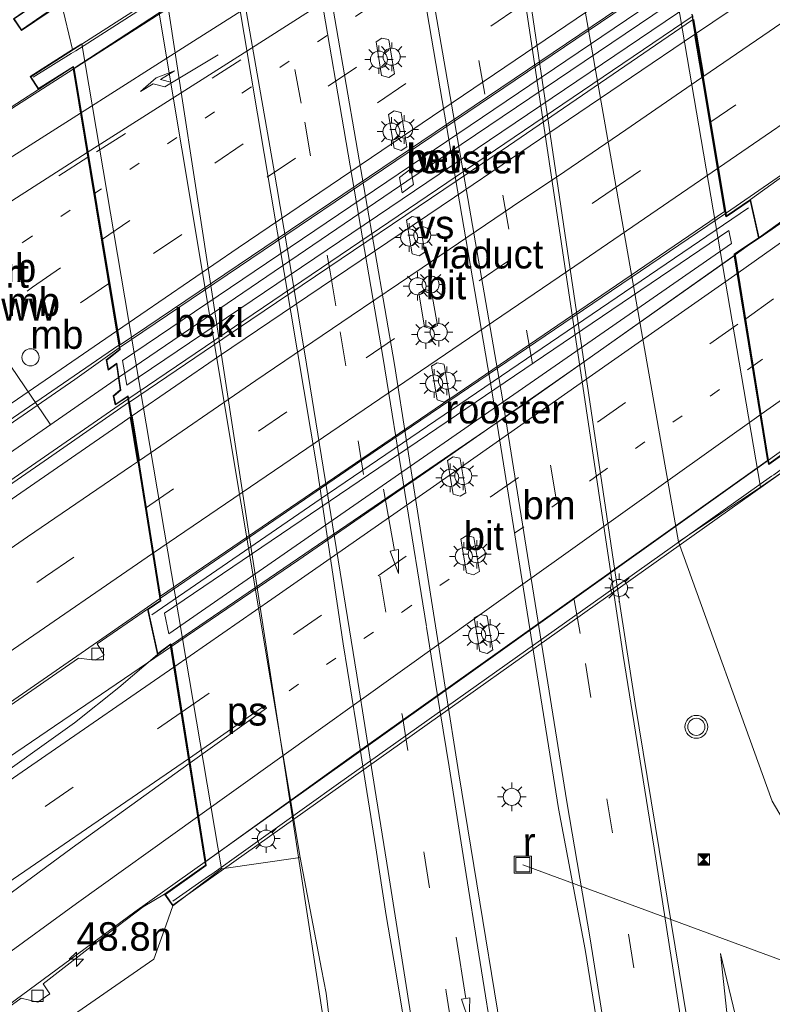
# Model space of a CAD drawing. Header units: millimetres. Extents: x 82463 to 85160, y 450000 to 452470.
# Tile 58 of 98: x 83837 to 83903, y 451075 to 451161. Entities that reach past the tile are written whole.
import ezdxf
from ezdxf.enums import TextEntityAlignment as Align

# ---------------------------------------------------------------- set-up
doc = ezdxf.new("R2010")
doc.units = ezdxf.units.MM
doc.linetypes.add('13strp', pattern=[4, 1, -3])
doc.linetypes.add('39strp', pattern=[12, 3, -9])
for name, color, linetype, lineweight in [('af-b1-rasterhekwerk', 8, 'hekwerk', 18), ('as-bs-kilometr', 13, 'Continuous', 18), ('bw-bs-drip', 8, 'Continuous', 18), ('bw-bs-portaal', 8, 'Continuous', 18), ('bw-bs-rona', 8, 'Continuous', 18), ('gr-b1-geleiderail', 213, 'geleiderail', 18), ('gr-bs-geleiderail', 213, 'geleiderail', 18), ('gw-bs-kruinlijn', 93, 'Continuous', 18), ('gw-bs-teenlijn', 93, 'Continuous', 18), ('kw-b6-viaduct', 173, 'Continuous', 18), ('mk-b1-13streep 0.45', 8, '13strp', 18), ('mk-b1-39streep 0.15', 8, '39strp', 18), ('mk-b1-pijlre750', 8, 'Continuous', 18), ('mk-b1-streep 0.15', 8, 'Continuous', 18), ('mk-b5-verdrijfstrp', 8, 'Continuous', 18), ('mk-b5-vlakmark', 8, 'Continuous', 18), ('mk-b6-verdrijfstrp', 8, 'Continuous', 18), ('mk-b6-vlakmark', 8, 'Continuous', 18), ('mk-bs-13streep 0.45', 8, '13strp', 18), ('mk-bs-39streep 0.15', 8, '39strp', 18), ('mk-bs-pijlrd750', 8, 'Continuous', 18), ('mk-bs-streep 0.15', 8, 'Continuous', 18), ('og-b1-terreinafscheiding', 253, 'Continuous', 18), ('og-b5-bekleding', 253, 'Continuous', 18), ('og-b6-inrichtingselement', 253, 'Continuous', 18), ('og-bs-inrichtingselement', 253, 'Continuous', 18), ('og-bs-maaiveld', 253, 'Continuous', 18), ('og-bs-terreinafscheiding', 253, 'Continuous', 18), ('vh-b6-verh_soort', 8, 'Continuous', 18), ('wh-bs-duiker', 8, 'duiker', 18), ('wh-bs-kolk', 8, 'Continuous', 18), ('wh-bs-put', 8, 'Continuous', 18), ('wm-b1-lichtmast', 8, 'Continuous', 18), ('wm-b1-lijnverlich', 8, 'lijnverlich', 18), ('wm-bs-lichtmast', 8, 'Continuous', 18), ('wm-bs-lijnverlich', 8, 'lijnverlich', 18), ('wm-bs-verkeerslicht', 13, 'Continuous', 18)]:
    doc.layers.add(name, color=color, linetype=linetype, lineweight=lineweight)
doc.layers.add('og-b1-voegovergang', color=10, linetype='Continuous')
doc.styles.add('rtw_iso', font='iso-rtw.shx')
doc.linetypes.add('duiker', pattern='A,0,-2,[15,RTW.shx,S=1,R=0,X=0,Y=0],-2', length=4)
doc.linetypes.add('geleiderail', pattern='A,2,-1,[175,RTW.shx,S=0.5,R=0,X=0,Y=0],-1', length=4)
doc.linetypes.add('hekwerk', pattern='A,7,-1.5,[1,RTW.shx,S=0.75,R=0,X=0,Y=0],-1.5', length=10)
doc.linetypes.add('lijnverlich', pattern='A,0,-5,[22,RTW.shx,S=1,R=0,X=-0.625,Y=0],2.5,-0.5,[3,RTW.shx,S=0.5,R=0,X=0,Y=0],-0.5,2.5,[22,RTW.shx,S=1,R=180,X=0.625,Y=0],-5', length=16)

# ---------------------------------------------------------------- blocks, each defined once
blk = doc.blocks.new('dtbattr-r')
at = {"style": 'rtw_iso'}
blk.add_attdef('TAG', text='', height=2.5, dxfattribs=at).set_placement((0, 0), align=Align.MIDDLE_CENTER)
blk = doc.blocks.new('put')
for p, q in [((0.75, 0.75), (-0.75, 0.75)), ((-0.75, 0.75), (-0.75, -0.75)), ((0.75, -0.75), (0.75, 0.75)), ((-0.75, -0.75), (0.75, -0.75))]:
    blk.add_line(p, q)
blk.add_lwpolyline([(-0.625, 0.625), (0.625, 0.625), (0.625, -0.625), (-0.625, -0.625)], close=True)
blk = doc.blocks.new('dtbattr')
at = {"style": 'rtw_iso'}
blk.add_attdef('TAG', (0.591, 0.868), '', height=2.5, dxfattribs=at)
blk = doc.blocks.new('kolk')
blk.add_lwpolyline([(-0.5, -0.5), (0.5, -0.5), (0.5, 0.5), (-0.5, 0.5)], close=True)
blk = doc.blocks.new('dtb')
blk.add_circle((0, 0), 0.75)
blk = doc.blocks.new('camera')
h = blk.add_hatch(color=256)
h.paths.add_polyline_path([(0.5, 0.5), (-0.5, 0.5), (0, 0)])
h.paths.add_polyline_path([(0, 0), (-0.5, -0.5), (0.5, -0.5)])
for p, q in [((-0.5, 0.5), (0.5, -0.5)), ((0.5, 0.5), (-0.5, -0.5))]:
    blk.add_line(p, q)
blk.add_lwpolyline([(-0.5, 0.5), (0.5, 0.5), (0.5, -0.5), (-0.5, -0.5)], close=True)
blk = doc.blocks.new('dtbattr-l')
at = {"style": 'rtw_iso'}
blk.add_attdef('TAG', (0, 0), '', height=2.5, dxfattribs=at)
blk = doc.blocks.new('pijl')
for p, q in [((0, 0, 0.1), (5.45, 0, 0.1)), ((7.5, 0, 0.1), (5.45, 0.375, 0.1)), ((5.45, 0.375, 0.1), (5.45, -0.375, 0.1)), ((5.45, -0.375, 0.1), (7.5, 0, 0.1))]:
    blk.add_line(p, q)
blk = doc.blocks.new('pijlr')
for p, q in [((0, 0, 0.1), (5.45, 0, 0.1)), ((5.45, -0.75, 0.1), (4.7, 0, 0.1)), ((6.2, -0.75, 0.1), (5.45, 0, 0.1)), ((4, -0.75, 0.1), (5.45, -0.75, 0.1)), ((5.7, -1.05, 0.1), (4, -0.75, 0.1)), ((7.5, -0.75, 0.1), (5.7, -1.05, 0.1)), ((7.5, -0.75, 0.1), (6.2, -0.75, 0.1))]:
    blk.add_line(p, q)
blk = doc.blocks.new('lantaarnpaal')
for p, q in [((-0.884, 0.884), (-0.53, 0.53)), ((0, 0.75), (0, 1.25)), ((0.53, 0.53), (0.884, 0.884)), ((-0.75, 0), (-1.25, 0)), ((0.75, 0), (1.25, 0)), ((-0.53, -0.53), (-0.884, -0.884)), ((0, -0.75), (0, -1.25)), ((0.53, -0.53), (0.884, -0.884))]:
    blk.add_line(p, q)
blk.add_circle((0, 0), 0.75)
blk = doc.blocks.new('verkeerslicht')
for radius in [1, 0.75]:
    blk.add_circle((0, 0), radius)
blk = doc.blocks.new('hecto')
for p, q in [((0, 0.625), (-0.625, 0)), ((0, -0.625), (0, 0.625)), ((-0.625, 0), (0.625, 0)), ((0.625, 0), (0, -0.625))]:
    blk.add_line(p, q)

msp = doc.modelspace()

# ---------------------------------------------------------------- linework, layer by layer
at = {"layer": 'af-b1-rasterhekwerk'}
for points in [[(83894.98, 451192.059, 3.509), (83891.39, 451189.81, 2.974), (83842.312, 451158.421, 3.077), (83841.885, 451158.198, 3.64), (83838.555, 451156.112, 3.64)], [(83848.956, 451109.015, 3.37), (83863.719, 451119.144, 3.268), (83901.295, 451144.673, 3.146)], [(83906.777, 451123.666, 3.491), (83903.516, 451121.288, 3.496), (83903.304, 451121.168, 2.96), (83890.39, 451111.977, 3.035), (83865.338, 451094.244, 3.23), (83854.22, 451086.293, 3.337), (83853.928, 451086.102, 3.84), (83850.814, 451083.913, 3.84)]]:
    msp.add_polyline3d(points, dxfattribs=at)
at = {"layer": 'bw-bs-portaal'}
msp.add_polyline3d([(83824.727, 451148.223, 11.857), (83840.042, 451125.724, 11.76)], dxfattribs=at)
at = {"layer": 'gr-b1-geleiderail'}
for points in [[(83842.078, 451156.811, 3.705), (83869.759, 451174.547, 3.636), (83886.624, 451185.306, 3.542), (83891.769, 451188.501, 3.528)], [(83895.78, 451165.999, 4.069), (83881.912, 451156.584, 4.069), (83846.12, 451132.417, 4.278)], [(83846.879, 451127.902, 4.418), (83885.002, 451153.749, 4.176), (83896.438, 451161.482, 4.157)], [(83899.374, 451144.225, 3.766), (83867.556, 451122.693, 3.803), (83849.716, 451110.474, 3.85)], [(83850.614, 451106.187, 4.306), (83861.846, 451113.834, 4.208), (83873.363, 451121.776, 4.12), (83886.899, 451131.204, 4.018), (83900.129, 451140.563, 3.924)], [(83903.054, 451122.562, 3.533), (83853.638, 451087.362, 3.892)]]:
    msp.add_polyline3d(points, dxfattribs=at)
at = {"layer": 'gr-bs-geleiderail'}
for points in [[(83903.054, 451122.562, 3.533), (83908.791, 451126.695, 3.519), (83920.865, 451135.204, 3.483), (83935.921, 451146.117, 3.429), (83948.754, 451155.361, 3.343), (83963.328, 451166.272, 3.343), (83978.345, 451177.423, 3.245), (83993.604, 451188.964, 3.236), (84008.365, 451200.299, 3.37), (84022.589, 451211.181, 3.451), (84030.35, 451217.33, 3.474), (84031.615, 451218.385, 3.483)], [(83986.083, 451204.399, 3.065), (83976.303, 451197.86, 3.582), (83964.406, 451189.568, 3.564), (83931.175, 451166.297, 3.739), (83913.992, 451154.328, 3.762), (83899.374, 451144.225, 3.766)], [(83927.72, 451160.436, 2.93), (83900.129, 451140.563, 3.924)], [(83732.814, 451086.622, 3.747), (83744.027, 451094.094, 4.208), (83750.735, 451098.517, 4.376), (83757.521, 451102.826, 4.395), (83767.701, 451109.354, 4.274), (83797.845, 451128.521, 4.022), (83820.429, 451142.948, 3.854), (83833.251, 451151.195, 3.794), (83842.078, 451156.811, 3.705)], [(83846.12, 451132.417, 4.278), (83842.223, 451129.64, 4.288), (83831.424, 451122.203, 4.32), (83804.128, 451103.26, 4.604), (83787.976, 451091.939, 4.781), (83774.419, 451082.313, 4.893), (83751.757, 451066.089, 5.238), (83738.765, 451056.702, 5.41), (83725.117, 451046.821, 5.732), (83711.542, 451036.836, 5.297)], [(83714.526, 451034.005, 5.247), (83728.083, 451043.937, 5.685), (83740.101, 451052.671, 5.443), (83766.942, 451071.921, 4.968), (83782.68, 451083.187, 4.8), (83798.808, 451094.531, 4.618), (83815.664, 451106.318, 4.423), (83828.801, 451115.444, 4.288), (83846.879, 451127.902, 4.418)], [(83724.058, 451021.161, 5.621), (83742.999, 451035.02, 5.224), (83755.689, 451044.246, 4.977), (83770.992, 451055.328, 4.781), (83788.083, 451067.562, 4.609), (83804.856, 451079.383, 4.33), (83819.985, 451089.948, 4.139), (83834.257, 451099.787, 4.008), (83849.716, 451110.474, 3.85)], [(83726.858, 451017.709, 5.962), (83733.415, 451022.37, 5.846), (83764.567, 451045.104, 5.265), (83792.781, 451065.207, 4.859), (83836.404, 451096.497, 4.352), (83850.614, 451106.187, 4.306)], [(83805.42, 451049.463, 3.877), (83811.885, 451056.224, 4.07), (83816.531, 451060.191, 3.992), (83847.488, 451083.002, 4.024), (83853.638, 451087.362, 3.892)]]:
    msp.add_polyline3d(points, dxfattribs=at)
at = {"layer": 'gw-bs-kruinlijn'}
for points in [[(83850.813, 451083.506, 2.9), (83850.227, 451081.853, 3.007), (83849.156, 451078.836, 2.885), (83827.405, 451063.791, 3.074), (83816.136, 451055.775, 3.254), (83808.199, 451048.759, 3.439), (83800.203, 451040.215, 3.452), (83794.068, 451031.374, 3.572), (83789.195, 451021.816, 3.577), (83784.977, 451009.471, 3.531), (83783.055, 450998.812, 3.522), (83782.163, 450985.594, 3.466), (83783.452, 450971.881, 3.185), (83786.012, 450961.012, 2.996), (83788.406, 450955.064, 2.701), (83793.454, 450943.235, 2.433), (83801.728, 450930.719, 2.055), (83809.255, 450922.39, 1.742), (83816.479, 450916.052, 1.363), (83828.061, 450907.87, 0.889), (83840.998, 450902.389, 0.275)], [(83939.561, 450924.118, -0.564), (83938.599, 450924.251, -0.59), (83932.481, 450926.647, -0.729), (83926.901, 450930.56, -0.855), (83924.035, 450933.386, -0.916), (83922.246, 450936.051, -0.874), (83920.944, 450941.166, -0.953), (83917.673, 450957.374, -1.228), (83913.311, 450983.606, -1.568), (83909.069, 451011.054, -2.034), (83904.994, 451033.495, -2.569), (83902.017, 451052.686, -2.835), (83900.03, 451068.192, -3.138), (83898.823, 451079.329, -3.482)]]:
    msp.add_polyline3d(points, dxfattribs=at)
at = {"layer": 'gw-bs-teenlijn'}
for points in [[(83886.076, 451244.446, -2.625), (83881.628, 451242.406, -2.518), (83880.246, 451241.371, -2.272), (83877.668, 451238.061, -2.182), (83877.029, 451233.171, -2.24), (83879.182, 451217.976, -2.425), (83879.62, 451206.659, -2.729), (83882.972, 451184.67, -3.203), (83895.163, 451115.403, -3.408), (83903.364, 451092.685, -3.617), (83904.618, 451090.539, -3.575), (83906.154, 451089.893, -3.561), (83909.197, 451090.394, -3.566), (83916.289, 451093.468, -3.45), (83925.33, 451098.21, -3.398), (83936.958, 451106.188, -3.333), (83947.235, 451112.144, -3.333), (83951.441, 451112.647, -3.347), (83953.545, 451110.662, -3.394), (83955.829, 451107.168, -3.468), (83956.446, 451101.56, -3.548), (83955.784, 451094.436, -3.72), (83956.01, 451075.714, -3.771), (83954.824, 451046.618, -3.776)], [(83865.344, 451066.924, -3.4), (83864.261, 451075.875, -3.437), (83863.848, 451077.964, -3.562), (83861.979, 451087.757, -3.59), (83846.428, 451180.836, -3.438), (83842.675, 451188.956, -3.279), (83837.5, 451198.792, -3.153), (83832.131, 451209.255, -3.189), (83828.576, 451212.903, -3.211), (83824.256, 451214.103, -3.261), (83817.315, 451212.834, -3.396), (83808.492, 451209.014, -3.427), (83788.311, 451195.414, -3.405), (83768.703, 451182.259, -3.349), (83752.721, 451169.966, -3.349)], [(83902.541, 451063.919, -3.557), (83898.823, 451079.329, -3.482)]]:
    msp.add_polyline3d(points, dxfattribs=at)
at = {"layer": 'kw-b6-viaduct'}
msp.add_polyline3d([(83888.463, 451207.862, 3.218), (83890.125, 451197.767, 3.218), (83893.41, 451200.027, 3.37), (83894.025, 451199.133, 3.37), (83837.554, 451160.268, 3.343), (83836.898, 451161.221, 3.213), (83840.731, 451163.86, 2.948), (83839.085, 451174.087, 2.939), (83835.71, 451171.769, 2.939), (83835.001, 451172.801, 2.961), (83891.586, 451211.67, 3.218), (83892.361, 451210.541, 3.218)], close=True, dxfattribs=at)
for points in [[(83907.026, 451123.48, 2.921), (83850.825, 451083.576, 3.074), (83850.156, 451084.518, 3.074), (83853.723, 451087.051, 3.119), (83850.622, 451106.459, 3.474), (83849.488, 451105.623, 3.474), (83848.649, 451109.471, 3.429), (83849.753, 451110.224, 3.42), (83846.884, 451128.186, 3.667), (83845.801, 451127.482, 3.667), (83845.629, 451128.181, 3.667), (83846.253, 451128.708, 3.717), (83845.911, 451131.053, 3.717), (83845.166, 451130.53, 3.717), (83845.019, 451131.337, 3.717), (83846.199, 451132.245, 3.712), (83842.087, 451157.066, 3.168), (83839.043, 451155.117, 3.168), (83838.374, 451156.161, 3.164), (83894.958, 451192.384, 2.925)], [(83896.362, 451161.632, 3.451), (83899.323, 451143.892, 3.159), (83901.434, 451145.305, 3.159), (83902.158, 451142.033, 3.191), (83900.068, 451140.641, 3.245), (83903.064, 451122.194, 2.957), (83906.304, 451124.495, 2.921)]]:
    msp.add_polyline3d(points, dxfattribs=at)
at = {"layer": 'mk-b1-13streep 0.45'}
for p, q in [((83880.904, 451170.957, 3.091), (83854.465, 451153.096, 3.24)), ((83854.465, 451153.096, 3.24), (83843.888, 451145.887, 3.243)), ((83888.117, 451121.283, 3.114), (83901.713, 451130.822, 2.979)), ((83870.945, 451109.276, 3.263), (83888.117, 451121.283, 3.114)), ((83861.005, 451102.364, 3.342), (83870.945, 451109.276, 3.263))]:
    msp.add_line(p, q, dxfattribs=at)
at = {"layer": 'mk-b1-39streep 0.15'}
for p, q in [((83844.552, 451141.882, 3.331), (83878.131, 451164.567, 3.109)), ((83881.177, 451162.278, 3.156), (83861.58, 451149.021, 3.295)), ((83889.342, 451146.256, 3.212), (83897.988, 451152.195, 3.132)), ((83861.58, 451149.021, 3.295), (83845.187, 451138.048, 3.415)), ((83867.767, 451131.52, 3.323), (83889.342, 451146.256, 3.212)), ((83888.047, 451125.894, 3.207), (83901.044, 451134.944, 3.095)), ((83848.402, 451118.364, 3.473), (83867.767, 451131.52, 3.323)), ((83868.82, 451112.437, 3.309), (83888.047, 451125.894, 3.207)), ((83851.533, 451100.44, 3.375), (83868.82, 451112.437, 3.309))]:
    msp.add_line(p, q, dxfattribs=at)
msp.add_polyline3d([(83893.144, 451180.789, 2.905), (83877.032, 451170.514, 3.021), (83843.356, 451149.097, 3.173)], dxfattribs=at)
at = {"layer": 'mk-b1-streep 0.15'}
for points in [[(83892.451, 451184.675, 2.814), (83868.1, 451169.102, 2.862), (83852.633, 451159.262, 2.946), (83842.714, 451152.973, 3.088)], [(83843.286, 451149.525, 3.163), (83857.387, 451158.458, 3.044), (83873.28, 451168.607, 3.011), (83893.07, 451181.203, 2.896)], [(83845.881, 451133.857, 3.506), (83856.536, 451141.157, 3.477), (83888, 451162.46, 3.305), (83895.502, 451167.561, 3.214)], [(83898.661, 451148.166, 3.027), (83886.799, 451140.071, 3.104), (83849.036, 451114.395, 3.382)], [(83900.39, 451138.973, 3.174), (83889.264, 451131.194, 3.202), (83873.383, 451120.06, 3.235), (83859.49, 451110.381, 3.379), (83850.894, 451104.435, 3.51)], [(83852.989, 451091.326, 3.291), (83877.744, 451109.009, 3.142), (83902.402, 451126.582, 2.913)]]:
    msp.add_polyline3d(points, dxfattribs=at)
at = {"layer": 'mk-b5-verdrijfstrp'}
for p, q in [((83828.284, 451113.354, 3.517), (83846.369, 451125.829, 3.619)), ((83846.369, 451125.829, 3.619), (83847.085, 451126.322, 3.612)), ((83847.085, 451126.322, 3.612), (83847.707, 451122.427, 3.527)), ((83847.707, 451122.427, 3.527), (83847.178, 451122.064, 3.532)), ((83847.178, 451122.064, 3.532), (83838.056, 451115.847, 3.434)), ((83838.056, 451115.847, 3.434), (83830.35, 451110.477, 3.415))]:
    msp.add_line(p, q, dxfattribs=at)
msp.add_polyline3d([(83903.098, 451160.126, 3.24), (83897.363, 451156.221, 3.236), (83896.734, 451159.979, 3.334), (83909.449, 451168.571, 3.235), (83923.86, 451178.36, 3.216), (83937.899, 451187.937, 3.17), (83965.83, 451207.091, 3.146), (83979.818, 451216.775, 3.226), (83994.248, 451226.739, 3.226), (84006.93, 451235.533, 3.263), (84011.27, 451238.66, 3.219), (84012.539, 451237.391, 3.232), (84001.293, 451229.232, 3.263), (83987.942, 451219.653, 3.24), (83973.357, 451209.224, 3.146), (83959.513, 451199.414, 3.063), (83946.846, 451190.515, 3.081), (83930.669, 451179.194, 3.123), (83916.422, 451169.28, 3.132)], close=True, dxfattribs=at)
at = {"layer": 'mk-b5-vlakmark'}
msp.add_polyline3d([(83807.117, 451062.137, 3.659), (83801.283, 451056.849, 3.827), (83799.044, 451059.501, 3.854), (83818.423, 451073.096, 3.589), (83832.312, 451082.779, 3.44), (83852.18, 451096.391, 3.375), (83852.246, 451095.979, 3.375), (83841.976, 451088.581, 3.342), (83830.817, 451080.379, 3.351), (83820.258, 451072.588, 3.435), (83812.8, 451066.878, 3.5)], close=True, dxfattribs=at)
at = {"layer": 'mk-b6-verdrijfstrp'}
msp.add_polyline3d([(83858.093, 451129.545, 3.439), (83847.881, 451122.546, 3.526), (83847.259, 451126.442, 3.611), (83854.911, 451131.703, 3.541), (83862.661, 451136.943, -3.295), (83875.51, 451145.605, -3.104), (83885.518, 451152.371, -3.263), (83896.561, 451159.861, 3.249), (83897.188, 451156.102, 3.113), (83890.533, 451151.518, -2.602), (83885.198, 451147.842, -3.269), (83880.593, 451144.782, -3.118), (83872.675, 451139.414, -3.076), (83866.45, 451135.217, -3.192)], close=True, dxfattribs=at)
at = {"layer": 'mk-b6-vlakmark'}
msp.add_polyline3d([(83859.017, 451100.843, 3.342), (83852.337, 451096.044, 3.375), (83852.271, 451096.455, 3.375), (83858.877, 451101.074, 3.342)], close=True, dxfattribs=at)
at = {"layer": 'mk-bs-13streep 0.45'}
for p, q in [((83837.677, 451141.663, 3.309), (83843.888, 451145.887, 3.243)), ((83901.713, 451130.822, 2.979), (83920.464, 451144.179, 2.858)), ((83817.805, 451128.011, 3.407), (83837.677, 451141.663, 3.309))]:
    msp.add_line(p, q, dxfattribs=at)
at = {"layer": 'mk-bs-39streep 0.15'}
for p, q in [((83873.475, 451181.22, -2.6), (83886.989, 451104.737, -3.054)), ((83859.321, 451168.583, -2.816), (83862.379, 451152.184, -3.157)), ((83910.099, 451160.466, 3.114), (83897.988, 451152.195, 3.132)), ((83862.379, 451152.184, -3.157), (83864.354, 451140.529, -3.215)), ((83901.044, 451134.944, 3.095), (83924.054, 451151.34, 2.844)), ((83838.504, 451137.707, 3.323), (83844.552, 451141.882, 3.331)), ((83864.354, 451140.529, -3.215), (83864.607, 451139.05, -3.217)), ((83864.607, 451139.05, -3.217), (83865.486, 451133.798, -3.223)), ((83845.187, 451138.048, 3.415), (83831.509, 451128.537, 3.417)), ((83818.252, 451123.794, 3.463), (83838.504, 451137.707, 3.323)), ((83865.486, 451133.798, -3.223), (83867.068, 451124.257, -3.229)), ((83867.068, 451124.257, -3.229), (83869.002, 451112.221, -3.231)), ((83839.658, 451112.383, 3.44), (83848.402, 451118.364, 3.473)), ((83819.181, 451098.174, 3.44), (83839.658, 451112.383, 3.44)), ((83869.002, 451112.221, -3.231), (83870.939, 451100.092, -3.209)), ((83886.989, 451104.737, -3.054), (83894.724, 451056.254, -2.644)), ((83829.73, 451085.384, 3.533), (83851.533, 451100.44, 3.375)), ((83870.939, 451100.092, -3.209), (83872.858, 451088.058, -3.195)), ((83872.858, 451088.058, -3.195), (83874.774, 451075.979, -3.114)), ((83874.774, 451075.979, -3.114), (83876.702, 451063.888, -2.962))]:
    msp.add_line(p, q, dxfattribs=at)
msp.add_polyline3d([(83843.356, 451149.097, 3.173), (83814.423, 451130.636, 3.282), (83773.714, 451104.741, 3.673), (83753.071, 451091.551, 3.91), (83742.607, 451084.806, 4.013), (83720.91, 451070.652, 4.39), (83711.532, 451064.44, 4.618), (83695.59, 451053.747, 5.29)], dxfattribs=at)
at = {"layer": 'mk-bs-streep 0.15'}
for p, q in [((83831.14, 451145.629, 3.165), (83842.714, 451152.973, 3.088)), ((83849.036, 451114.395, 3.382), (83836.381, 451105.682, 3.356))]:
    msp.add_line(p, q, dxfattribs=at)
for points in [[(83810.92, 451382.732, -0.841), (83819.391, 451356.776, -1.071), (83823.472, 451342.84, -1.112), (83827.128, 451330.181, -1.265), (83831.059, 451316.186, -1.35), (83834.375, 451303.432, -1.485), (83838.917, 451285.447, -1.863), (83843.011, 451268.15, -2.078), (83847.34, 451248.626, -2.285), (83850.973, 451231.631, -2.353), (83853.589, 451218.543, -2.51), (83855.983, 451206.245, -2.591), (83858.365, 451193.692, -2.72), (83863.471, 451165.267, -2.888), (83869.247, 451131.459, -3.086), (83873.041, 451108, -3.11)], [(83889.807, 451065.521, -2.69), (83887.403, 451080.613, -2.867), (83885.351, 451092.64, -3.185), (83879.676, 451128.105, -3.107), (83870.944, 451178.593, -2.894), (83864.987, 451211.241, -2.391), (83863.101, 451221.18, -2.209), (83859.335, 451239.991, -1.997), (83854.537, 451261.961, -1.777), (83849.888, 451282.048, -1.485), (83844.598, 451303.755, -1.274), (83839.261, 451323.587, -1.017), (83832.671, 451346.885, -0.761)], [(83922.022, 450906.49, -0.263), (83915.172, 450949.348, -0.93), (83908.697, 450990.047, -1.6), (83906.706, 451002.413, -1.773), (83904.642, 451015.443, -2.015), (83902.802, 451026.87, -2.173), (83900.868, 451039.227, -2.43), (83895.449, 451072.992, -2.942), (83893.006, 451088.561, -3.072), (83890.289, 451105.459, -3.128), (83878.411, 451184.825, -2.7), (83876.343, 451201.054, -2.513), (83874.138, 451216.562, -2.364), (83872.173, 451227.871, -2.262), (83870.144, 451237.423, -2.218), (83868.285, 451246.483, -2.092), (83864.652, 451262.702, -1.921), (83860.508, 451280.832, -1.759), (83856.395, 451298.098, -1.44), (83852.704, 451312.985, -1.283), (83849.139, 451327.801, -1.107), (83846.227, 451340.132, -1.08)], [(83841.195, 451245.468, -2.587), (83843.065, 451236.688, -2.688), (83844.888, 451227.843, -2.786), (83846.661, 451219.002, -2.856), (83848.407, 451210.143, -2.93), (83850.121, 451201.284, -2.983), (83851.794, 451192.444, -3.016), (83853.417, 451183.625, -3.065), (83854.986, 451174.773, -3.142), (83856.526, 451165.953, -3.22), (83858.091, 451157.087, -3.267), (83859.626, 451148.233, -3.31), (83861.119, 451139.433, -3.331), (83862.538, 451130.984, -3.334), (83866.94, 451103.733, -3.318), (83868.53, 451093.801, -3.302), (83869.682, 451086.529, -3.299), (83871.189, 451077.082, -3.232), (83873.206, 451064.259, -3.065)], [(83898.661, 451148.166, 3.027), (83908.989, 451155.238, 3.025), (83923.448, 451165.212, 2.969), (83939.457, 451176.418, 2.913), (83953.21, 451186.006, 2.886), (83966.788, 451195.599, 2.876), (83978.031, 451203.586, 2.946), (83989.873, 451212.063, 3.016), (84004.157, 451222.238, 3.077), (84016.179, 451230.922, 3.091), (84017.84, 451232.16, 2.985)], [(83900.39, 451138.973, 3.174), (83913.131, 451148.002, 2.925), (83927.768, 451158.585, 2.898), (83942.649, 451169.375, 2.79), (83957.556, 451180.344, 2.804), (83974.009, 451192.844, 2.804), (83989.924, 451204.833, 2.907), (84006.332, 451217.334, 2.912), (84021.193, 451228.807, 3.018)], [(83902.402, 451126.582, 2.913), (83912.289, 451133.551, 2.696), (83925.59, 451143.198, 2.588), (83940.521, 451153.975, 2.593), (83954.827, 451164.478, 2.539), (83971.457, 451176.786, 2.548), (83989.426, 451190.385, 2.57), (84010.951, 451206.737, 2.642), (84022.534, 451215.559, 2.651), (84025.521, 451218.092, 2.71), (84029.02, 451220.98, 2.699)], [(83716.459, 451068.137, 4.511), (83732.349, 451078.573, 4.064), (83743.235, 451085.65, 3.99), (83759.347, 451096.008, 3.794), (83774.131, 451105.426, 3.636), (83800.109, 451122.018, 3.407), (83812.563, 451129.902, 3.319), (83825.81, 451138.329, 3.202), (83843.286, 451149.525, 3.163)], [(83710.52, 451037.905, 5.283), (83724.162, 451047.891, 4.94), (83739.51, 451059.047, 4.623), (83757.998, 451072.4, 4.376), (83776.04, 451085.289, 4.092), (83792.462, 451096.912, 3.906), (83809.176, 451108.597, 3.71), (83825.489, 451119.918, 3.561), (83845.881, 451133.857, 3.506)], [(83873.05, 451107.944, -3.168), (83873.988, 451102.123, -3.161), (83875.032, 451095.702, -3.158), (83876.447, 451086.801, -3.139), (83877.642, 451079.287, -3.074), (83879.073, 451070.351, -2.966)], [(83850.894, 451104.435, 3.51), (83827.674, 451088.421, 3.58), (83806.026, 451073.362, 3.822), (83791.315, 451062.964, 4.05), (83774.516, 451050.954, 4.264), (83753.441, 451035.751, 4.618), (83727.491, 451016.793, 5.227)], [(83784.655, 450947.465, 3.017), (83782.003, 450953.82, 3.16), (83779.493, 450961.856, 3.342), (83777.698, 450969.904, 3.477), (83776.605, 450978.253, 3.626), (83776.268, 450987.283, 3.729), (83776.707, 450995.924, 3.831), (83777.519, 451002.046, 3.901), (83778.907, 451009.085, 3.859), (83781.206, 451017.202, 3.887), (83784.199, 451025.026, 3.906), (83787.635, 451032.135, 3.873), (83791.647, 451038.996, 3.84), (83795.848, 451044.951, 3.803), (83801.716, 451051.761, 3.803), (83806.384, 451056.346, 3.71), (83812.432, 451061.615, 3.514), (83819.397, 451066.953, 3.44), (83835.516, 451078.751, 3.291), (83842.36, 451083.72, 3.286), (83852.989, 451091.326, 3.291)]]:
    msp.add_polyline3d(points, dxfattribs=at)
at = {"layer": 'og-b1-terreinafscheiding'}
for points in [[(83891.652, 451188.589, 2.723), (83871.879, 451176.05, 2.825), (83853.422, 451164.263, 2.872), (83842.165, 451156.905, 3.002)], [(83846.182, 451132.656, 3.533), (83895.666, 451166.069, 3.249)], [(83896.392, 451161.148, 3.365), (83880.238, 451150.108, 3.277), (83857.662, 451134.855, 3.5), (83847.021, 451127.645, 3.687)], [(83899.197, 451144.345, 2.927), (83896.392, 451161.148, 3.365)], [(83842.165, 451156.905, 3.002), (83846.182, 451132.656, 3.533)], [(83870.915, 451145.977, 3.456), (83870.682, 451147.343, 3.456), (83871.68, 451148.084, 3.456), (83871.91, 451146.728, 3.456), (83870.915, 451145.977, 3.456)], [(83899.197, 451144.345, 2.927), (83849.736, 451110.652, 3.295)], [(83900.045, 451140.47, 3.16), (83881.353, 451127.293, 3.291), (83850.684, 451106.386, 3.474)], [(83902.958, 451122.527, 2.723), (83900.045, 451140.47, 3.16)], [(83847.021, 451127.645, 3.687), (83849.736, 451110.652, 3.295)], [(83902.958, 451122.527, 2.723), (83866.284, 451096.442, 2.969), (83853.717, 451087.409, 3.095)], [(83850.684, 451106.386, 3.474), (83853.717, 451087.409, 3.095)]]:
    msp.add_polyline3d(points, dxfattribs=at)
at = {"layer": 'og-b1-voegovergang'}
for points in [[(83899.323, 451143.892, 3.159), (83896.362, 451161.632, 3.451)], [(83846.199, 451132.245, 3.712), (83842.087, 451157.066, 3.168)], [(83903.064, 451122.194, 2.957), (83900.068, 451140.641, 3.245)], [(83849.753, 451110.224, 3.42), (83846.884, 451128.186, 3.667)], [(83853.723, 451087.051, 3.119), (83850.622, 451106.459, 3.474)]]:
    msp.add_polyline3d(points, dxfattribs=at)
at = {"layer": 'og-b5-bekleding'}
for points in [[(83887.377, 451208.132, 1.084), (83889.444, 451195.902, 1.111), (83890.483, 451196.601, 1.257), (83891.606, 451190.247, 1.069), (83890.495, 451189.52, 0.994), (83902.328, 451120.19, 0.915), (83895.163, 451115.403, -3.408), (83882.972, 451184.67, -3.203), (83879.62, 451206.659, -2.729)], [(83846.428, 451180.836, -3.438), (83861.979, 451087.757, -3.59), (83855.083, 451086.743, 0.966), (83842.82, 451159.038, 0.99), (83842.024, 451158.551, 1.577), (83841.043, 451162.581, 1.391), (83842.108, 451163.305, 0.976), (83839.863, 451176.171, 0.976)]]:
    msp.add_polyline3d(points, close=True, dxfattribs=at)
at = {"layer": 'og-b6-inrichtingselement'}
for points in [[(83896.134, 451162.462, 3.424), (83846.789, 451129.136, 3.555), (83846.4, 451131.288, 3.712), (83895.813, 451164.712, 3.424)], [(83899.806, 451141.548, 3.249), (83850.463, 451107.36, 3.42), (83850.071, 451109.169, 3.46), (83899.568, 451142.681, 3.263)]]:
    msp.add_polyline3d(points, close=True, dxfattribs=at)
at = {"layer": 'og-bs-maaiveld'}
for points in [[(83891.75, 451188.607, 2.723), (83891.722, 451188.765, 2.799), (83895.703, 451191.313, 2.858), (83894.973, 451192.453, 2.925), (83891.606, 451190.247, 1.069), (83890.495, 451189.52, 0.994), (83902.328, 451120.19, 0.915), (83907.096, 451123.468, 2.921), (83906.316, 451124.565, 2.921), (83903.1, 451122.281, 2.957), (83903.057, 451122.543, 2.723)], [(83840.656, 451164.014, 3.132), (83840.677, 451163.883, 2.948), (83836.828, 451161.234, 3.213), (83837.541, 451160.198, 2.755), (83841.043, 451162.581, 1.391), (83842.108, 451163.305, 0.976), (83839.863, 451176.171, 0.976), (83834.931, 451172.814, 2.961), (83835.697, 451171.699, 2.939), (83839.048, 451174.001, 2.939), (83839.078, 451173.814, 2.853)], [(83869.132, 451159.535, -3.032), (83868.629, 451159.222, -3.032), (83869.123, 451156.268, -3.032), (83869.749, 451156.099, -3.136), (83870.255, 451156.405, -3.076), (83869.758, 451159.366, -3.042), (83869.719, 451159.416, -3.033), (83869.132, 451159.535, -3.032)], [(83842.066, 451156.889, 3.002), (83842.05, 451156.983, 3.168), (83839.028, 451155.048, 3.168), (83838.305, 451156.176, 2.983), (83842.024, 451158.551, 1.577), (83842.82, 451159.038, 0.99), (83855.083, 451086.743, 0.966), (83850.813, 451083.506, 2.9), (83850.086, 451084.53, 3.074), (83853.669, 451087.074, 3.119), (83853.618, 451087.393, 3.095)], [(83870.218, 451153.158, -3.032), (83869.713, 451152.853, -3.032), (83870.219, 451149.889, -3.032), (83870.837, 451149.704, -3.041), (83871.342, 451150.012, -3.041), (83870.841, 451152.982, -3.041), (83870.801, 451153.028, -3.032), (83870.218, 451153.158, -3.032)], [(83899.296, 451144.361, 2.927), (83899.36, 451143.977, 3.159), (83901.467, 451145.387, 3.159), (83902.214, 451142.01, 3.191), (83900.123, 451140.617, 3.245), (83900.144, 451140.486, 3.16)], [(83871.806, 451143.915, -3.033), (83871.29, 451143.605, -3.033), (83871.799, 451140.65, -3.033), (83872.418, 451140.468, -3.045), (83872.923, 451140.773, -3.046), (83872.418, 451143.725, -3.046), (83872.385, 451143.781, -3.033), (83871.806, 451143.915, -3.033)], [(83872.897, 451137.507, -3.033), (83872.391, 451137.197, -3.033), (83872.884, 451134.259, -3.033), (83873.496, 451134.062, -3.035), (83874.009, 451134.367, -3.035), (83873.504, 451137.326, -3.036), (83873.471, 451137.381, -3.033), (83872.897, 451137.507, -3.033)], [(83846.083, 451132.64, 3.533), (83846.145, 451132.266, 3.712), (83844.964, 451131.358, 3.717), (83845.131, 451130.444, 3.717), (83845.873, 451130.965, 3.717), (83846.2, 451128.728, 3.717), (83845.573, 451128.199, 3.667), (83845.769, 451127.402, 3.667), (83846.847, 451128.102, 3.667), (83846.922, 451127.629, 3.687)], [(83873.995, 451131.099, -3.033), (83873.485, 451130.799, -3.033), (83873.992, 451127.844, -3.033), (83874.61, 451127.65, -3.035), (83875.115, 451127.958, -3.035), (83874.607, 451130.91, -3.034), (83874.566, 451130.974, -3.033), (83873.995, 451131.099, -3.033)], [(83875.393, 451122.85, -3.033), (83874.891, 451122.532, -3.033), (83875.384, 451119.587, -3.033), (83876.006, 451119.399, -3.033), (83876.516, 451119.704, -3.033), (83876.01, 451122.674, -3.033), (83875.973, 451122.733, -3.033), (83875.393, 451122.85, -3.033)], [(83876.577, 451115.955, -3.033), (83876.07, 451115.647, -3.033), (83876.568, 451112.695, -3.034), (83877.189, 451112.506, -3.032), (83877.695, 451112.817, -3.032), (83877.2, 451115.778, -3.032), (83877.155, 451115.83, -3.033), (83876.577, 451115.955, -3.033)], [(83850.585, 451106.37, 3.474), (83849.456, 451105.537, 3.474), (83848.593, 451109.493, 3.429), (83849.699, 451110.247, 3.42), (83849.637, 451110.636, 3.295)], [(83877.748, 451109.047, -3.034), (83877.238, 451108.734, -3.034), (83877.742, 451105.8, -3.034), (83878.367, 451105.632, -3.032), (83878.869, 451105.939, -3.032), (83878.364, 451108.877, -3.032), (83878.324, 451108.919, -3.033), (83877.748, 451109.047, -3.034)]]:
    msp.add_polyline3d(points, dxfattribs=at)
at = {"layer": 'og-bs-terreinafscheiding'}
for points in [[(83778.075, 451453.078, -0.199), (83786.514, 451431.662, -0.374), (83791.486, 451418.185, -0.518), (83796.246, 451404.872, -0.752), (83803.33, 451384.053, -0.972), (83811.223, 451359.306, -1.224), (83819.119, 451332.268, -1.53), (83827.272, 451302.646, -1.881), (83833.046, 451279.454, -2.083), (83838.658, 451254.533, -2.456), (83843.549, 451231.621, -2.636), (83847.726, 451211.014, -2.829), (83850.558, 451195.975, -2.951), (83851.447, 451191.778, -2.964), (83854.767, 451173.62, -3.101), (83863.48, 451121.809, -3.302), (83865.749, 451106.469, -3.326)], [(83828.487, 451359.08, -0.797), (83834.214, 451339.833, -0.838), (83839.143, 451322.148, -1.076), (83844.367, 451302.746, -1.256), (83850.036, 451279.684, -1.606), (83855.34, 451256.604, -1.849), (83859.896, 451235.399, -2.011), (83863.307, 451217.739, -2.272), (83864.622, 451211.194, -2.404), (83870.242, 451178.517, -2.904), (83878.8, 451128.449, -3.118), (83884.628, 451092.039, -3.168), (83886.981, 451079.682, -2.835), (83889.015, 451066.971, -2.723)], [(83881.117, 451063.117, -2.939), (83875.896, 451095.092, -3.127), (83873.504, 451110.263, -3.105), (83870.244, 451130.938, -3.074), (83864.307, 451165.329, -2.877), (83859.178, 451193.583, -2.713), (83855.112, 451215.59, -2.609), (83850.385, 451238.764, -2.344), (83844.479, 451265.407, -2.02), (83839, 451288.832, -1.813), (83833.388, 451310.739, -1.597), (83827.893, 451331.09, -1.341), (83821.871, 451351.252, -1.143)], [(83895.916, 451073.526, -3.035), (83891.348, 451101.254, -3.17), (83890.048, 451109.75, -3.259), (83878.928, 451184.645, -2.723), (83876.558, 451203.223, -2.541), (83873.927, 451222.761, -2.448), (83873.014, 451228.405, -2.344), (83869.509, 451243.917, -2.186), (83865.799, 451261.061, -1.993), (83861.796, 451278.624, -1.917), (83856.955, 451298.118, -1.566), (83853.28, 451314.547, -1.408), (83850.721, 451327.641, -1.26), (83848.431, 451339.922, -1.197), (83847.672, 451347.511, -1.184)], [(84020.308, 451229.692, 2.879), (84012.625, 451223.81, 2.885), (83992.071, 451209.107, 2.984), (83991.715, 451207.647, 2.984), (83990.448, 451206.615, 2.984), (83989.776, 451207.562, 2.984), (83985.927, 451204.673, 2.979), (83971.252, 451194.231, 2.939), (83970.851, 451192.6, 2.934), (83969.798, 451191.811, 2.934), (83969.171, 451192.808, 2.934), (83951.484, 451180.344, 2.975), (83951.223, 451178.763, 2.975), (83950.19, 451178.038, 2.975), (83949.56, 451179.045, 2.975), (83932.61, 451167.197, 2.966), (83933.218, 451166.238, 2.975), (83932.268, 451165.499, 2.975), (83930.35, 451165.808, 2.975), (83915.485, 451155.278, 3.015), (83916.009, 451154.527, 3.038), (83915.084, 451153.737, 3.038), (83913.021, 451153.732, 3.038), (83901.467, 451145.387, 3.159)], [(83902.214, 451142.01, 3.191), (83927.941, 451159.833, 2.997), (83953.95, 451178.708, 2.903), (83977.258, 451196.208, 2.795), (83995.258, 451209.617, 2.867), (84020.752, 451229.248, 2.848)], [(83841.043, 451162.581, 1.391), (83842.024, 451158.551, 1.577)], [(83899.296, 451144.361, 2.927), (83896.491, 451161.164, 3.365)], [(83842.066, 451156.889, 3.002), (83846.083, 451132.64, 3.533)], [(83760.049, 451104.714, 3.85), (83769.854, 451111, 3.65), (83770.545, 451112.757, 3.426), (83771.429, 451113.2, 3.454), (83772.065, 451112.39, 3.57), (83790.934, 451124.371, 3.449), (83791.713, 451126.199, 3.328), (83792.6, 451126.639, 3.337), (83793.195, 451125.778, 3.426), (83812.044, 451137.758, 3.277), (83812.6, 451139.361, 3.212), (83813.625, 451139.953, 3.216), (83814.224, 451139.211, 3.254), (83821.144, 451143.566, 3.3), (83830.228, 451149.389, 3.16), (83830.809, 451151.239, 3.067), (83831.687, 451151.798, 3.058), (83832.386, 451150.784, 3.091), (83839.028, 451155.048, 3.168)], [(83903.057, 451122.543, 2.723), (83900.144, 451140.486, 3.16)], [(83711.311, 451037.055, 5.301), (83735.127, 451054.511, 4.67), (83750.351, 451065.579, 4.427), (83769.787, 451079.456, 4.162), (83792.075, 451095.244, 3.803), (83808.9, 451106.99, 3.64), (83831.409, 451122.605, 3.459), (83846.083, 451132.64, 3.533)], [(83714.601, 451033.934, 5.246), (83728.55, 451043.812, 4.982), (83738.484, 451051.026, 4.786), (83750.711, 451060.025, 4.511), (83764.278, 451069.668, 4.32), (83780.675, 451081.373, 4.087), (83807.109, 451099.975, 3.761), (83825.002, 451112.446, 3.612), (83839.896, 451122.746, 3.561), (83846.922, 451127.629, 3.687)], [(83846.922, 451127.629, 3.687), (83849.637, 451110.636, 3.295)], [(83895.163, 451115.403, -3.408), (83902.328, 451120.19, 0.915)], [(83783.192, 451063.668, 3.934), (83801.908, 451076.996, 3.724), (83803.271, 451076.579, 3.719), (83804.094, 451077.061, 3.719), (83803.471, 451078.026, 3.719), (83822.233, 451091.201, 3.491), (83823.469, 451090.834, 3.486), (83824.41, 451091.23, 3.421), (83823.776, 451092.244, 3.421), (83842.545, 451105.211, 3.323), (83844.005, 451105.044, 3.323), (83844.803, 451105.466, 3.323), (83844.163, 451106.461, 3.323), (83848.593, 451109.493, 3.429)], [(83850.585, 451106.37, 3.474), (83853.618, 451087.393, 3.095)], [(83871.506, 451070.832, -3.163), (83870.363, 451077.739, -3.249), (83869.518, 451082.667, -3.297), (83868.612, 451088.599, -3.327), (83867.829, 451093.537, -3.324), (83866.892, 451099.464, -3.32), (83865.749, 451106.469, -3.326)], [(83849.456, 451105.537, 3.474), (83846.071, 451102.636, 3.44), (83842.176, 451099.537, 3.44), (83834.053, 451093.766, 3.5), (83825.87, 451088.041, 3.612), (83815.536, 451081.022, 3.673), (83803.137, 451072.53, 3.886), (83780.656, 451056.592, 4.153), (83761.227, 451042.308, 4.481), (83741.641, 451028.066, 4.979), (83727.008, 451017.525, 5.204)], [(83861.979, 451087.757, -3.59), (83855.083, 451086.743, 0.966)], [(83850.086, 451084.53, 3.074), (83848.198, 451083.413, 3.171), (83844.432, 451080.55, 3.143), (83839.43, 451076.665, 3.143), (83840.039, 451075.806, 3.143), (83838.972, 451075.083, 3.143), (83837.507, 451075.43, 3.199), (83827.734, 451068.309, 3.323)]]:
    msp.add_polyline3d(points, dxfattribs=at)
at = {"layer": 'vh-b6-verh_soort'}
for points in [[(83895.666, 451166.069, 3.249), (83846.182, 451132.656, 3.533), (83842.165, 451156.905, 3.002), (83853.422, 451164.263, 2.872), (83871.879, 451176.05, 2.825), (83891.652, 451188.589, 2.723)], [(83899.197, 451144.345, 2.927), (83849.736, 451110.652, 3.295), (83847.021, 451127.645, 3.687), (83857.662, 451134.855, 3.5), (83880.238, 451150.108, 3.277), (83896.392, 451161.148, 3.365)], [(83871.91, 451146.728, 3.456), (83870.915, 451145.977, 3.456), (83870.682, 451147.343, 3.456), (83871.68, 451148.084, 3.456)], [(83866.284, 451096.442, 2.969), (83853.717, 451087.409, 3.095), (83850.684, 451106.386, 3.474), (83881.353, 451127.293, 3.291), (83900.045, 451140.47, 3.16), (83902.958, 451122.527, 2.723)]]:
    msp.add_polyline3d(points, close=True, dxfattribs=at)
at = {"layer": 'wh-bs-duiker'}
for points in [[(83861.04, 451041.115, -4.06), (83866.325, 451058.469, -3.44), (83847.451, 451181.504, -4.106), (83826.474, 451237.952, -4.134)], [(83881.505, 451087.116, -3.412), (83909.143, 451076.899, -4.069)]]:
    msp.add_polyline3d(points, dxfattribs=at)
at = {"layer": 'wm-b1-lijnverlich'}
msp.add_polyline3d([(83846.043, 451129.803, 3.687), (83871.332, 451147.014, 3.44), (83896.509, 451164.02, 3.454)], dxfattribs=at)
at = {"layer": 'wm-bs-lijnverlich'}
msp.add_polyline3d([(83846.043, 451129.803, 3.687), (83792.933, 451092.962, 3.938), (83713.146, 451035.314, 5.27)], dxfattribs=at)

# ---------------------------------------------------------------- block references
at = {"layer": 'as-bs-kilometr'}
ref = msp.add_blockref('dtbattr', (83842.359, 451078.827, 3.233), dxfattribs=at)
ref.add_attrib('TAG', '48.8n', dxfattribs={"layer": '0', "height": 2.5, "style": 'rtw_iso'}).set_placement((83842.359, 451078.827, 3.233), align=Align.BOTTOM_LEFT)
msp.add_blockref('hecto', (83842.359, 451078.827, 3.233), dxfattribs=at)
at = {"layer": 'bw-bs-drip'}
ref = msp.add_blockref('dtbattr', (83834.187, 451137.426, 10.842), dxfattribs=at)
ref.add_attrib('TAG', 'mb', dxfattribs={"layer": '0', "height": 2.5, "style": 'rtw_iso'}).set_placement((83834.187, 451137.426, 10.842), align=Align.BOTTOM_LEFT)
ref = msp.add_blockref('dtbattr', (83836.269, 451134.448, 10.842), dxfattribs=at)
ref.add_attrib('TAG', 'mb', dxfattribs={"layer": '0', "height": 2.5, "style": 'rtw_iso'}).set_placement((83836.269, 451134.448, 10.842), align=Align.BOTTOM_LEFT)
ref = msp.add_blockref('dtbattr', (83838.329, 451131.569, 10.842), dxfattribs=at)
ref.add_attrib('TAG', 'mb', dxfattribs={"layer": '0', "height": 2.5, "style": 'rtw_iso'}).set_placement((83838.329, 451131.569, 10.842), align=Align.BOTTOM_LEFT)
msp.add_blockref('dtb', (83838.329, 451131.569, 10.842), dxfattribs=at)
at = {"layer": 'bw-bs-portaal'}
ref = msp.add_blockref('dtbattr-l', (83832.42298, 451136.91697, 11.808256), dxfattribs=at)
ref.add_attrib('TAG', 'port', dxfattribs={"layer": '0', "height": 2.5, "style": 'rtw_iso'}).set_placement((83832.42298, 451136.91697, 11.808256), align=Align.BOTTOM_LEFT)
at = {"layer": 'bw-bs-rona'}
ref = msp.add_blockref('dtbattr', (83835.766, 451134.046, 14.047), dxfattribs=at)
ref.add_attrib('TAG', 'ww', dxfattribs={"layer": '0', "height": 2.5, "style": 'rtw_iso'}).set_placement((83835.766, 451134.046, 14.047), align=Align.BOTTOM_LEFT)
at = {"layer": 'kw-b6-viaduct'}
ref = msp.add_blockref('dtbattr-r', (83872.703125, 451138.609375, 3.306), dxfattribs=at)
ref.add_attrib('TAG', 'viaduct', dxfattribs={"layer": '0', "height": 2.5, "style": 'rtw_iso'}).set_placement((83872.703125, 451138.609375, 3.306), align=Align.BOTTOM_LEFT)
at = {"layer": 'mk-b1-13streep 0.45'}
ref = msp.add_blockref('dtbattr-l', (83881.477857, 451116.64078, 3.171607), dxfattribs=at)
ref.add_attrib('TAG', 'bm', dxfattribs={"layer": '0', "height": 2.5, "style": 'rtw_iso'}).set_placement((83881.477857, 451116.64078, 3.171607), align=Align.BOTTOM_LEFT)
at = {"layer": 'mk-b1-pijlre750', "rotation": 211}
msp.add_blockref('pijlr', (83854.786, 451158.088, 3.063), dxfattribs=at)
at = {"layer": 'mk-b6-verdrijfstrp'}
ref = msp.add_blockref('dtbattr-r', (83872.148438, 451141.21875, -0.066733), dxfattribs=at)
ref.add_attrib('TAG', 'vs', dxfattribs={"layer": '0', "height": 2.5, "style": 'rtw_iso'}).set_placement((83872.148438, 451141.21875, -0.066733), align=Align.BOTTOM_LEFT)
at = {"layer": 'mk-b6-vlakmark'}
ref = msp.add_blockref('dtbattr-r', (83855.558594, 451098.5625, 3.3552), dxfattribs=at)
ref.add_attrib('TAG', 'ps', dxfattribs={"layer": '0', "height": 2.5, "style": 'rtw_iso'}).set_placement((83855.558594, 451098.5625, 3.3552), align=Align.BOTTOM_LEFT)
at = {"layer": 'mk-bs-pijlrd750'}
for p, rotation in [((83869.294, 451120.029, -3.202), 280), ((83875.667, 451080.778, -3.131), 278.7)]:
    msp.add_blockref('pijl', p, dxfattribs=dict(at, rotation=rotation))
at = {"layer": 'og-b5-bekleding'}
ref = msp.add_blockref('dtbattr-r', (83850.921875, 451132.609375, -0.398889), dxfattribs=at)
ref.add_attrib('TAG', 'bekl', dxfattribs={"layer": '0', "height": 2.5, "style": 'rtw_iso'}).set_placement((83850.921875, 451132.609375, -0.398889), align=Align.BOTTOM_LEFT)
at = {"layer": 'og-b6-inrichtingselement'}
ref = msp.add_blockref('dtbattr-r', (83871.320312, 451146.9375, 3.5078), dxfattribs=at)
ref.add_attrib('TAG', 'rooster', dxfattribs={"layer": '0', "height": 2.5, "style": 'rtw_iso'}).set_placement((83871.320312, 451146.9375, 3.5078), align=Align.BOTTOM_LEFT)
ref = msp.add_blockref('dtbattr-r', (83874.71875, 451125.03125, 3.3282), dxfattribs=at)
ref.add_attrib('TAG', 'rooster', dxfattribs={"layer": '0', "height": 2.5, "style": 'rtw_iso'}).set_placement((83874.71875, 451125.03125, 3.3282), align=Align.BOTTOM_LEFT)
at = {"layer": 'og-bs-inrichtingselement'}
msp.add_blockref('camera', (83897.368, 451087.578, -3.215), dxfattribs=at)
at = {"layer": 'vh-b6-verh_soort'}
ref = msp.add_blockref('dtbattr-r', (83871.296875, 451147.03125, 3.456), dxfattribs=at)
ref.add_attrib('TAG', 'bet', dxfattribs={"layer": '0', "height": 2.5, "style": 'rtw_iso'}).set_placement((83871.296875, 451147.03125, 3.456), align=Align.BOTTOM_LEFT)
ref = msp.add_blockref('dtbattr-r', (83873.003906, 451135.90625, 3.282571), dxfattribs=at)
ref.add_attrib('TAG', 'bit', dxfattribs={"layer": '0', "height": 2.5, "style": 'rtw_iso'}).set_placement((83873.003906, 451135.90625, 3.282571), align=Align.BOTTOM_LEFT)
ref = msp.add_blockref('dtbattr-r', (83876.324219, 451113.9375, 3.097286), dxfattribs=at)
ref.add_attrib('TAG', 'bit', dxfattribs={"layer": '0', "height": 2.5, "style": 'rtw_iso'}).set_placement((83876.324219, 451113.9375, 3.097286), align=Align.BOTTOM_LEFT)
at = {"layer": 'wh-bs-kolk'}
for p in [(83844.221, 451105.579, 3.081), (83838.944, 451075.622, 3.079)]:
    msp.add_blockref('kolk', p, dxfattribs=at)
at = {"layer": 'wh-bs-put'}
ref = msp.add_blockref('dtbattr', (83881.505, 451087.116, -3.044), dxfattribs=at)
ref.add_attrib('TAG', 'r', dxfattribs={"layer": '0', "height": 2.5, "style": 'rtw_iso'}).set_placement((83881.505, 451087.116, -3.044), align=Align.BOTTOM_LEFT)
msp.add_blockref('put', (83881.505, 451087.116, -3.044), dxfattribs=at)
at = {"layer": 'wm-b1-lichtmast'}
for p in [(83889.941, 451111.368, 3.118), (83858.985, 451089.404, 3.351)]:
    msp.add_blockref('lantaarnpaal', p, dxfattribs=at)
at = {"layer": 'wm-b1-lijnverlich'}
ref = msp.add_blockref('dtbattr-l', (83871.372874, 451147.041609, 3.440023), dxfattribs=at)
ref.add_attrib('TAG', 'lv', dxfattribs={"layer": '0', "height": 2.5, "style": 'rtw_iso'}).set_placement((83871.372874, 451147.041609, 3.440023), align=Align.BOTTOM_LEFT)
at = {"layer": 'wm-bs-lichtmast'}
for p in [(83868.884, 451157.658, 1.658), (83870.001, 451157.909, 1.661), (83869.981, 451151.352, 1.804), (83871.101, 451151.53, 1.809), (83871.538, 451142.073, 1.799), (83872.681, 451142.269, 1.828), (83872.271, 451137.799, 1.743), (83873.415, 451137.952, 1.74), (83873.001, 451133.566, 1.655), (83874.123, 451133.778, 1.643), (83873.727, 451129.281, 1.536), (83874.847, 451129.52, 1.562), (83875.131, 451121.01, 1.683), (83876.279, 451121.176, 1.693), (83876.326, 451114.132, 1.565), (83877.465, 451114.317, 1.54), (83877.498, 451107.214, 1.421), (83878.623, 451107.387, 1.404), (83880.536, 451093.059, 6.468)]:
    msp.add_blockref('lantaarnpaal', p, dxfattribs=at)
at = {"layer": 'wm-bs-verkeerslicht'}
msp.add_blockref('verkeerslicht', (83896.715, 451099.198, -3.31), dxfattribs=at)

doc.saveas('drawing.dxf')
